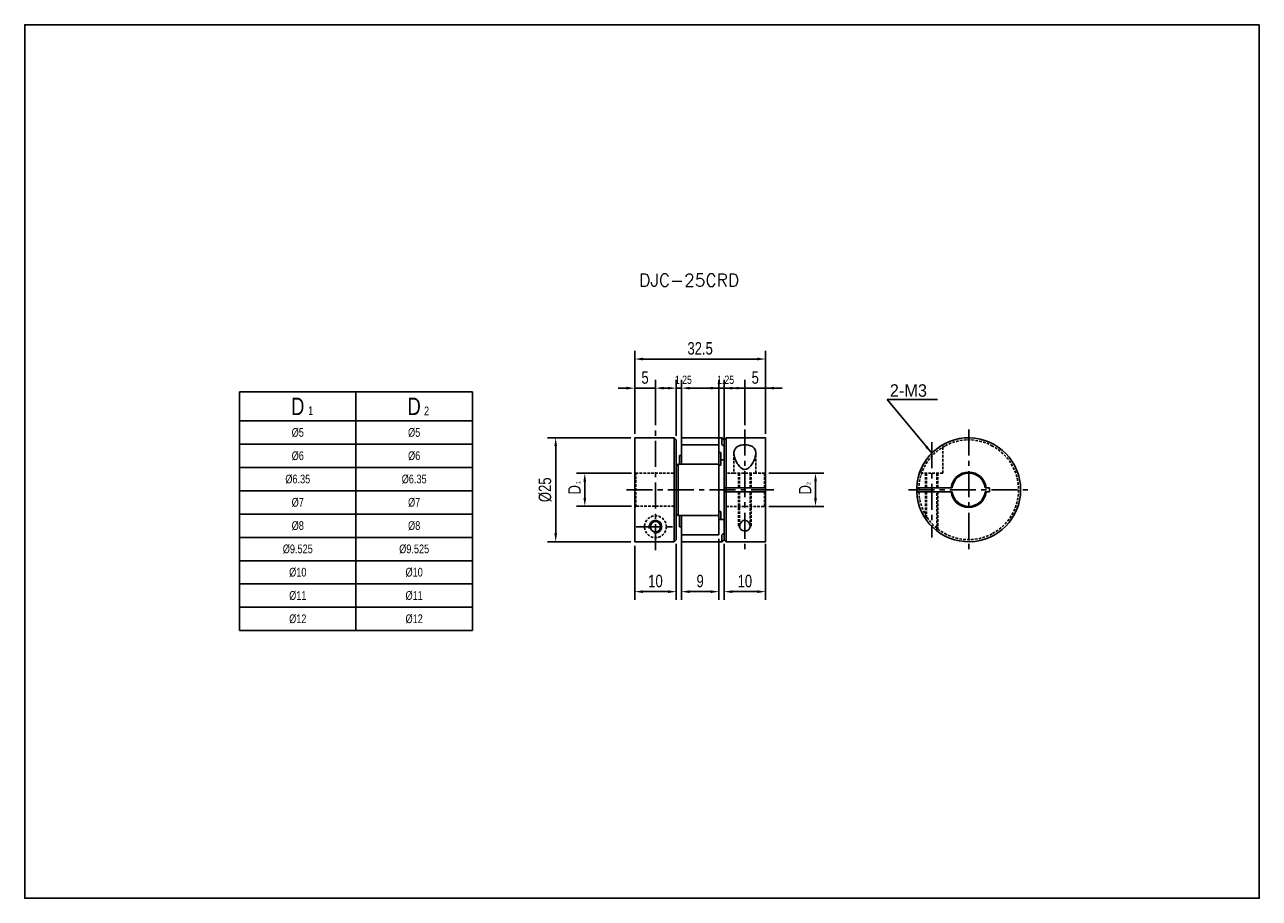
# Model space of a CAD drawing. Header units: millimetres. Extents: x 0 to 297, y 0 to 210.
import ezdxf

# ---------------------------------------------------------------- set-up
doc = ezdxf.new("R2010")
doc.units = ezdxf.units.MM
doc.header["$LTSCALE"] = 5
for name, pattern in [('CENTER', [2, 1.25, -0.25, 0.25, -0.25]), ('DASHED', [0.75, 0.5, -0.25]), ('HIDDEN2', [0.1875, 0.125, -0.0625])]:
    doc.linetypes.add(name, pattern=pattern)
doc.layers.get('0').update_dxf_attribs({"linetype": 'CONTINUOUS'})
doc.layers.get('Defpoints').update_dxf_attribs({"linetype": 'CONTINUOUS'})
for name, color, linetype in [('BM', 2, 'CONTINUOUS'), ('CT', 1, 'CENTER'), ('D', 7, 'CONTINUOUS'), ('DIM', 7, 'CONTINUOUS'), ('HD', 4, 'DASHED')]:
    doc.layers.add(name, color=color, linetype=linetype)
doc.styles.add('H', font='txt.shx')
doc.styles.get("Standard").update_dxf_attribs({"font": 'Gulim.ttf', "width": 0.8, "height": 3})
doc.dimstyles.new('LIM', dxfattribs={"dimtxt": 2, "dimasz": 2, "dimexe": 2, "dimexo": 1, "dimgap": 1, "dimtad": 1, "dimdec": 3, "dimzin": 9, "dimdsep": 46, "dimtxsty": 'Standard', "dimcen": 3, "dimclrd": 1, "dimclre": 1, "dimadec": 0, "dimazin": 0, "dimtfac": 1, "dimtdec": 3, "dimtmove": 0, "dimatfit": 3, "dimfxl": 0, "dimtolj": 1, "dimtzin": 0, "dimarcsym": 0})

# ---------------------------------------------------------------- blocks, each defined once
blk = doc.blocks.new('*D52')
at = {"layer": 'Defpoints', "color": 0}
for p in [(157.99, 87.43), (166.99, 87.43), (166.99, 73.71)]:
    blk.add_point(p, dxfattribs=at)
at = {"layer": 'DIM', "color": 1, "lineweight": -2}
for p, q in [((157.99, 86.43), (157.99, 71.71)), ((166.99, 86.43), (166.99, 71.71)), ((159.99, 73.71), (164.99, 73.71))]:
    blk.add_line(p, q, dxfattribs=at)
at = {"layer": 'DIM', "color": 1}
for points in [[(159.99, 74.04), (159.99, 73.37), (157.99, 73.71)], [(164.99, 74.04), (164.99, 73.37), (166.99, 73.71)]]:
    blk.add_solid(points, dxfattribs=at)
at = {"layer": 'DIM', "color": 0, "insert": (162.49, 76.25), "char_height": 3, "attachment_point": 5}
blk.add_mtext('\\A1;9', dxfattribs=at)
blk = doc.blocks.new('*D53')
at = {"layer": 'Defpoints', "color": 0}
for p in [(178.24, 129.63), (146.74, 110.65), (178.24, 110.65)]:
    blk.add_point(p, dxfattribs=at)
at = {"layer": 'DIM', "color": 1, "lineweight": -2}
for p, q in [((146.74, 111.65), (146.74, 131.63)), ((178.24, 111.65), (178.24, 131.63)), ((148.74, 129.63), (176.24, 129.63))]:
    blk.add_line(p, q, dxfattribs=at)
at = {"layer": 'DIM', "color": 1}
for points in [[(148.74, 129.97), (148.74, 129.3), (146.74, 129.63)], [(176.24, 129.97), (176.24, 129.3), (178.24, 129.63)]]:
    blk.add_solid(points, dxfattribs=at)
at = {"layer": 'DIM', "color": 0, "insert": (162.49, 132.17), "char_height": 3, "attachment_point": 5}
blk.add_mtext('\\A1;32.5', dxfattribs=at)
blk = doc.blocks.new('*D54')
at = {"layer": 'Defpoints', "color": 0}
for p in [(156.74, 86.21), (146.74, 85.76), (156.74, 73.71)]:
    blk.add_point(p, dxfattribs=at)
at = {"layer": 'DIM', "color": 1, "lineweight": -2}
for p, q in [((146.74, 84.76), (146.74, 71.71)), ((156.74, 85.21), (156.74, 71.71)), ((148.74, 73.71), (154.74, 73.71))]:
    blk.add_line(p, q, dxfattribs=at)
at = {"layer": 'DIM', "color": 1}
for points in [[(148.74, 74.04), (148.74, 73.37), (146.74, 73.71)], [(154.74, 74.04), (154.74, 73.37), (156.74, 73.71)]]:
    blk.add_solid(points, dxfattribs=at)
at = {"layer": 'DIM', "color": 0, "insert": (151.74, 76.25), "char_height": 3, "attachment_point": 5}
blk.add_mtext('\\A1;10', dxfattribs=at)
blk = doc.blocks.new('*D55')
at = {"layer": 'Defpoints', "color": 0}
for p in [(151.74, 122.63), (146.74, 110.65), (151.74, 112.7)]:
    blk.add_point(p, dxfattribs=at)
at = {"layer": 'DIM', "color": 1, "lineweight": -2}
for p, q in [((144.74, 122.63), (142.74, 122.63)), ((146.74, 111.65), (146.74, 124.63)), ((146.74, 122.63), (151.74, 122.63)), ((151.74, 113.7), (151.74, 124.63)), ((153.74, 122.63), (155.74, 122.63))]:
    blk.add_line(p, q, dxfattribs=at)
at = {"layer": 'DIM', "color": 1}
for points in [[(144.74, 122.97), (144.74, 122.3), (146.74, 122.63)], [(153.74, 122.97), (153.74, 122.3), (151.74, 122.63)]]:
    blk.add_solid(points, dxfattribs=at)
at = {"layer": 'DIM', "color": 0, "insert": (149.24, 125.17), "char_height": 3, "attachment_point": 5}
blk.add_mtext('\\A1;5', dxfattribs=at)
blk = doc.blocks.new('*D56')
at = {"layer": 'Defpoints', "color": 0}
for p in [(146.79, 110.7), (127.74, 85.71), (146.79, 85.71)]:
    blk.add_point(p, dxfattribs=at)
at = {"layer": 'DIM', "color": 1, "lineweight": -2}
for p, q in [((145.79, 110.7), (125.74, 110.7)), ((127.74, 108.7), (127.74, 87.71)), ((145.79, 85.71), (125.74, 85.71))]:
    blk.add_line(p, q, dxfattribs=at)
at = {"layer": 'DIM', "color": 1}
for points in [[(127.41, 108.7), (128.07, 108.7), (127.74, 110.7)], [(127.41, 87.71), (128.07, 87.71), (127.74, 85.71)]]:
    blk.add_solid(points, dxfattribs=at)
at = {"layer": 'DIM', "color": 0, "insert": (125.2, 98.2), "char_height": 3, "attachment_point": 5, "rotation": 90}
blk.add_mtext('\\A1;%%C25', dxfattribs=at)
blk = doc.blocks.new('*D57')
at = {"layer": 'Defpoints', "color": 0}
for p in [(146.99, 102.17), (134.74, 94.23), (146.99, 94.23)]:
    blk.add_point(p, dxfattribs=at)
at = {"layer": 'DIM', "color": 1, "lineweight": -2}
for p, q in [((145.99, 102.17), (132.74, 102.17)), ((134.74, 100.17), (134.74, 96.23)), ((145.99, 94.23), (132.74, 94.23))]:
    blk.add_line(p, q, dxfattribs=at)
at = {"layer": 'DIM', "color": 1}
for points in [[(134.41, 100.17), (135.07, 100.17), (134.74, 102.17)], [(134.41, 96.23), (135.07, 96.23), (134.74, 94.23)]]:
    blk.add_solid(points, dxfattribs=at)
at = {"layer": 'DIM', "color": 0, "insert": (132.24, 98.2), "char_height": 3, "attachment_point": 5, "rotation": 90}
blk.add_mtext('\\A1;D', dxfattribs=at)
blk = doc.blocks.new('*D58')
at = {"layer": 'Defpoints', "color": 0}
for p in [(168.24, 86.2), (178.24, 86.2), (178.24, 73.71)]:
    blk.add_point(p, dxfattribs=at)
at = {"layer": 'DIM', "color": 1, "lineweight": -2}
for p, q in [((168.24, 85.2), (168.24, 71.71)), ((178.24, 85.2), (178.24, 71.71)), ((170.24, 73.71), (176.24, 73.71))]:
    blk.add_line(p, q, dxfattribs=at)
at = {"layer": 'DIM', "color": 1}
for points in [[(170.24, 74.04), (170.24, 73.37), (168.24, 73.71)], [(176.24, 74.04), (176.24, 73.37), (178.24, 73.71)]]:
    blk.add_solid(points, dxfattribs=at)
at = {"layer": 'DIM', "color": 0, "insert": (173.24, 76.25), "char_height": 3, "attachment_point": 5}
blk.add_mtext('\\A1;10', dxfattribs=at)
blk = doc.blocks.new('*D59')
at = {"layer": 'Defpoints', "color": 0}
for p in [(178.24, 122.63), (173.24, 112.7), (178.24, 110.65)]:
    blk.add_point(p, dxfattribs=at)
at = {"layer": 'DIM', "color": 1, "lineweight": -2}
for p, q in [((171.24, 122.63), (169.24, 122.63)), ((173.24, 113.7), (173.24, 124.63)), ((173.24, 122.63), (178.24, 122.63)), ((178.24, 111.65), (178.24, 124.63)), ((180.24, 122.63), (182.24, 122.63))]:
    blk.add_line(p, q, dxfattribs=at)
at = {"layer": 'DIM', "color": 1}
for points in [[(171.24, 122.97), (171.24, 122.3), (173.24, 122.63)], [(180.24, 122.97), (180.24, 122.3), (178.24, 122.63)]]:
    blk.add_solid(points, dxfattribs=at)
at = {"layer": 'DIM', "color": 0, "insert": (175.74, 125.17), "char_height": 3, "attachment_point": 5}
blk.add_mtext('\\A1;5', dxfattribs=at)
blk = doc.blocks.new('*D60')
at = {"layer": 'Defpoints', "color": 0}
for p in [(177.99, 102.2), (177.99, 94.2), (190.24, 94.2)]:
    blk.add_point(p, dxfattribs=at)
at = {"layer": 'DIM', "color": 1, "lineweight": -2}
for p, q in [((178.99, 102.2), (192.24, 102.2)), ((190.24, 100.2), (190.24, 96.2)), ((178.99, 94.2), (192.24, 94.2))]:
    blk.add_line(p, q, dxfattribs=at)
at = {"layer": 'DIM', "color": 1}
for points in [[(189.91, 100.2), (190.57, 100.2), (190.24, 102.2)], [(189.91, 96.2), (190.57, 96.2), (190.24, 94.2)]]:
    blk.add_solid(points, dxfattribs=at)
at = {"layer": 'DIM', "color": 0, "insert": (187.74, 98.2), "char_height": 3, "attachment_point": 5, "rotation": 90}
blk.add_mtext('\\A1;D', dxfattribs=at)

msp = doc.modelspace()

# ---------------------------------------------------------------- linework, layer by layer
for p, q in [((51.6939, 121.7559), (51.6939, 64.3559)), ((51.6939, 121.7559), (107.6939, 121.7559)), ((107.6939, 121.7559), (107.6939, 64.3559)), ((51.6939, 64.3559), (107.6939, 64.3559))]:
    msp.add_line(p, q)
at = {"color": 4}
for p, q in [((79.6939, 121.7559), (79.6939, 64.3559)), ((51.6939, 114.7559), (107.6939, 114.7559))]:
    msp.add_line(p, q, dxfattribs=at)
at = {"color": 1}
for p, q in [((51.6939, 109.1559), (107.6939, 109.1559)), ((51.6939, 103.5559), (107.6939, 103.5559)), ((51.6939, 97.9559), (107.6939, 97.9559)), ((51.6939, 92.3559), (107.6939, 92.3559)), ((51.6939, 86.7559), (107.6939, 86.7559)), ((51.6939, 81.1559), (107.6939, 81.1559)), ((51.6939, 75.5559), (107.6939, 75.5559)), ((51.6939, 69.9559), (107.6939, 69.9559))]:
    msp.add_line(p, q, dxfattribs=at)
msp.add_lwpolyline([(297, 210), (0, 210), (0, 0), (297, 0)], close=True)
at = {"layer": 'BM', "linetype": 'Continuous'}
for p, q in [((146.7386, 110.6482), (146.7386, 85.7582)), ((156.2386, 110.6982), (146.7886, 110.6982)), ((156.2386, 85.7082), (156.2386, 110.6982)), ((156.7386, 110.1982), (156.2386, 110.6982)), ((156.7386, 110.1982), (156.7386, 103.9582)), ((157.9886, 109.0232), (157.9886, 110.6482)), ((167.7386, 110.6982), (158.0386, 110.6982)), ((167.7386, 109.0666), (167.7386, 110.6982)), ((168.2386, 110.1982), (167.7386, 110.6982)), ((168.7386, 110.6982), (168.2386, 110.1982)), ((168.2386, 108.7254), (168.2386, 110.1982)), ((178.1886, 110.6982), (168.7386, 110.6982)), ((168.7386, 110.6982), (168.7386, 98.6982)), ((178.2386, 98.6982), (178.2386, 110.6482)), ((157.9886, 108.9657), (157.9886, 109.0232)), ((157.9886, 104.4482), (157.9886, 108.9657)), ((166.9386, 109.0157), (158.0386, 109.0157)), ((166.9886, 108.9657), (166.9886, 104.4482)), ((167.4886, 107.1298), (166.9886, 107.1298)), ((167.4886, 107.1298), (167.4886, 104.1298)), ((168.2386, 108.7254), (167.8136, 108.98)), ((168.2386, 98.6982), (168.2386, 108.7254)), ((157.1637, 104.3735), (156.7386, 103.9582)), ((156.7386, 103.9582), (156.7386, 92.4382)), ((166.9386, 104.3982), (157.2129, 104.3982)), ((157.2386, 104.3729), (157.2386, 92.0235)), ((157.4886, 104.3982), (157.4886, 106.4282)), ((157.9886, 106.4282), (157.4886, 106.4282)), ((157.9886, 104.3982), (157.9886, 104.4482)), ((166.9886, 104.4482), (166.9886, 104.3482)), ((166.9886, 104.3482), (166.9886, 92.0482)), ((166.9886, 104.1298), (167.4886, 104.1298)), ((167.4886, 105.3613), (168.2386, 105.3613)), ((168.2386, 97.6982), (168.2386, 98.6982)), ((168.7386, 98.6982), (168.2386, 98.6982)), ((168.7386, 98.6982), (178.1886, 98.6982)), ((168.7386, 97.6982), (168.7386, 98.6982)), ((178.2386, 98.6982), (178.1886, 98.6982)), ((178.2386, 98.6982), (178.2386, 97.6982)), ((214.6439, 98.6982), (214.5939, 98.6982)), ((214.6439, 98.6982), (222.8634, 98.6982)), ((223.1152, 98.6982), (222.8634, 98.6982)), ((231.3043, 98.6982), (231.0525, 98.6982)), ((231.3043, 98.6982), (232.0588, 98.6982)), ((232.0588, 98.6982), (232.0588, 97.6982)), ((168.2386, 87.671), (168.2386, 97.6982)), ((168.2386, 97.6982), (168.7386, 97.6982)), ((168.7386, 97.6982), (168.7386, 85.6982)), ((168.7386, 97.6982), (178.1886, 97.6982)), ((178.1886, 97.6982), (178.2386, 97.6982)), ((178.2386, 85.7482), (178.2386, 97.6982)), ((214.5939, 97.6982), (214.6439, 97.6982)), ((222.8634, 97.6982), (214.6439, 97.6982)), ((222.8634, 97.6982), (223.1152, 97.6982)), ((231.0525, 97.6982), (231.3043, 97.6982)), ((232.0588, 97.6982), (231.3043, 97.6982)), ((156.7386, 92.4382), (156.7386, 86.2086)), ((156.7386, 92.4382), (157.1637, 92.0229)), ((167.4886, 92.973), (166.9886, 92.973)), ((167.4886, 91.035), (167.4886, 92.973)), ((157.213, 91.9982), (166.9386, 91.9982)), ((157.4886, 91.9982), (157.4886, 89.2666)), ((157.4886, 89.2666), (157.9886, 89.2666)), ((157.9886, 91.9482), (157.9886, 91.9982)), ((157.9886, 87.4306), (157.9886, 91.9482)), ((166.9886, 92.0482), (166.9886, 91.9482)), ((166.9886, 91.9482), (166.9886, 87.4306)), ((168.2386, 91.035), (166.9886, 91.035)), ((156.7386, 86.2086), (156.2386, 85.7082)), ((157.9886, 87.3732), (157.9886, 87.4306)), ((157.9886, 87.3732), (157.9886, 85.7482)), ((158.0386, 87.3806), (166.9386, 87.3806)), ((167.7386, 87.3297), (167.7386, 85.6982)), ((167.7386, 85.6982), (168.2386, 86.1982)), ((168.2386, 87.671), (167.8136, 87.4163)), ((168.2386, 87.671), (168.2386, 86.1982)), ((168.2386, 86.1982), (168.7386, 85.6982)), ((156.2386, 85.7082), (146.7886, 85.7082)), ((158.0386, 85.6982), (167.7386, 85.6982)), ((168.7386, 85.6982), (178.1886, 85.6982))]:
    msp.add_line(p, q, dxfattribs=at)
at = {"layer": 'BM', "linetype": 'HIDDEN2'}
for p, q in [((167.8136, 108.98), (168.2386, 108.7254)), ((156.7386, 95.983), (156.7386, 100.4134)), ((157.2129, 91.9982), (157.213, 91.9982))]:
    msp.add_line(p, q, dxfattribs=at)
at = {"layer": 'BM', "linetype": 'Continuous'}
msp.add_circle((151.7386, 89.3182), 1.25, dxfattribs=at)
for centre, radius, start, end in [((146.7886, 110.6482), 0.05, 90, 180), ((158.0386, 110.6482), 0.05, 90, 180), ((178.1886, 110.6482), 0.05, 0, 90), ((227.0839, 98.1982), 12.5, 182.292443, 177.707557), ((158.0386, 108.9657), 0.05, 90, 180), ((166.9386, 108.9657), 0.05, 0, 90), ((166.9386, 104.3482), 0.05, 0, 90), ((227.0839, 98.1982), 4.25, 6.756327, 173.243673), ((227.0839, 98.1982), 4, 7.180756, 172.819244), ((227.0839, 98.1982), 12.5, 177.707442, 182.292443), ((227.0839, 98.1982), 4.25, 186.756327, 353.243673), ((227.0839, 98.1982), 4, 187.180756, 352.819244), ((166.9386, 92.0482), 0.05, 270, 0), ((158.0386, 87.4306), 0.05, 180, 270), ((166.9386, 87.4306), 0.05, 270, 0), ((167.8979, 87.2677), 0.1709, 119.564949, 158.703519), ((146.7887, 85.7582), 0.05, 179.976169, 269.977773), ((158.0386, 85.7482), 0.05, 180, 270), ((178.1886, 85.7482), 0.05, 270, 0)]:
    msp.add_arc(centre, radius, start, end, dxfattribs=at)
at = {"layer": 'BM', "linetype": 'HIDDEN2'}
for centre, radius, start, end in [((227.0839, 98.1982), 12, 177.611985, 182.388015), ((227.0839, 98.1982), 12, 182.388015, 241.314598), ((151.7386, 89.3182), 1.25, 89.425244, 90)]:
    msp.add_arc(centre, radius, start, end, dxfattribs=at)
at = {"layer": 'BM', "color": 1, "linetype": 'Continuous'}
msp.add_arc((151.7386, 89.3182), 1.5, 255, 195, dxfattribs=at)
at = {"layer": 'BM', "color": 1, "linetype": 'HIDDEN2'}
msp.add_arc((151.7386, 89.3182), 1.5, 255, 195, dxfattribs=at)
at = {"layer": 'BM', "linetype": 'Continuous'}
for points, knots in [([(167.7386, 109.0666), (167.7386, 109.0644), (167.7393, 109.0617), (167.7404, 109.0586), (167.7415, 109.0556), (167.7431, 109.0523), (167.7451, 109.0489), (167.7478, 109.0441), (167.7512, 109.039), (167.7549, 109.0342), (167.7601, 109.0274), (167.7659, 109.0207), (167.7718, 109.0145), (167.7792, 109.0067), (167.7871, 108.9994), (167.7948, 108.9932), (167.8012, 108.988), (167.8076, 108.9835), (167.8136, 108.98)], [0, 0, 0, 0, 0.10143318, 0.10143318, 0.10143318, 0.20203718, 0.20203718, 0.20203718, 0.34424163, 0.34424163, 0.34424163, 0.541965, 0.541965, 0.541965, 0.79209806, 0.79209806, 0.79209806, 1, 1, 1, 1]), ([(170.6136, 106.9957), (170.6136, 107.309), (170.6666, 107.5997), (170.9231, 108.1355), (171.1264, 108.3706), (171.6939, 108.7427), (172.0626, 108.8799), (172.8855, 109.0282), (173.3458, 109.0407), (174.2023, 108.9364), (174.5947, 108.821), (175.2239, 108.4805), (175.4569, 108.2572), (175.9151, 107.4945), (175.92, 106.8588), (175.6024, 105.534), (175.2928, 104.838), (174.5913, 103.8633), (174.3146, 103.5403), (173.7717, 103.1981), (173.5652, 103.1117), (173.1265, 103.0695), (172.9024, 103.1194), (172.3182, 103.395), (172.0208, 103.7105), (171.5229, 104.3467), (171.3227, 104.6801), (170.8174, 105.6939), (170.6136, 106.369), (170.6136, 106.9957)], [0, 0, 0, 0, 0.0625, 0.0625, 0.125, 0.125, 0.1875, 0.1875, 0.25, 0.25, 0.3125, 0.3125, 0.375, 0.375, 0.5, 0.5, 0.625, 0.625, 0.6875, 0.6875, 0.71875, 0.71875, 0.75, 0.75, 0.8125, 0.8125, 0.875, 0.875, 1, 1, 1, 1]), ([(157.2386, 104.3729), (157.2386, 104.3768), (157.238, 104.3804), (157.2369, 104.3834), (157.2358, 104.3865), (157.2342, 104.389), (157.2322, 104.3911), (157.2295, 104.3939), (157.226, 104.3959), (157.2224, 104.397), (157.2172, 104.3985), (157.2114, 104.3985), (157.2055, 104.3974), (157.198, 104.3961), (157.1902, 104.3929), (157.1825, 104.3882), (157.1761, 104.3844), (157.1697, 104.3794), (157.1637, 104.3735)], [0, 0, 0, 0, 0.10143318, 0.10143318, 0.10143318, 0.20203718, 0.20203718, 0.20203718, 0.34424163, 0.34424163, 0.34424163, 0.541965, 0.541965, 0.541965, 0.79209806, 0.79209806, 0.79209806, 1, 1, 1, 1]), ([(157.1637, 92.0229), (157.1692, 92.0174), (157.1751, 92.0128), (157.1811, 92.009), (157.1882, 92.0045), (157.1956, 92.0013), (157.2026, 91.9996), (157.2088, 91.9981), (157.2149, 91.9977), (157.2204, 91.9989), (157.2242, 91.9997), (157.2278, 92.0014), (157.2308, 92.004), (157.2331, 92.006), (157.2351, 92.0086), (157.2364, 92.0118), (157.2376, 92.0145), (157.2384, 92.0177), (157.2386, 92.0212), (157.2386, 92.022), (157.2386, 92.0227), (157.2386, 92.0235)], [0, 0, 0, 0, 0.19255917, 0.19255917, 0.19255917, 0.42604964, 0.42604964, 0.42604964, 0.63058605, 0.63058605, 0.63058605, 0.7744812, 0.7744812, 0.7744812, 0.88565586, 0.88565586, 0.88565586, 0.97992052, 0.97992052, 0.97992052, 1, 1, 1, 1]), ([(171.9886, 89.4007), (171.9886, 89.6882), (172.0798, 89.9863), (172.3502, 90.4004), (172.465, 90.5345), (172.755, 90.7569), (172.9379, 90.8466), (173.3368, 90.8915), (173.5438, 90.84), (173.8769, 90.6571), (174.0102, 90.5325), (174.333, 90.1325), (174.4492, 89.8338), (174.5121, 89.258), (174.454, 88.9728), (174.0851, 88.5079), (173.7438, 88.3263), (172.9422, 88.2745), (172.5432, 88.4144), (172.0849, 88.8375), (171.9886, 89.1133), (171.9886, 89.4007)], [0, 0, 0, 0, 0.125, 0.125, 0.1875, 0.1875, 0.25, 0.25, 0.3125, 0.3125, 0.375, 0.375, 0.5, 0.5, 0.625, 0.625, 0.75, 0.75, 0.875, 0.875, 1, 1, 1, 1])]:
    msp.add_open_spline(points, degree=3, knots=knots, dxfattribs=at)
at = {"layer": 'CT'}
for p, q in [((151.7386, 83.7082), (151.7386, 112.6982)), ((173.2386, 112.6982), (173.2386, 83.6982)), ((227.0839, 112.6982), (227.0839, 83.6982)), ((218.2039, 109.661), (218.2039, 86.7354)), ((144.7386, 98.2032), (180.2386, 98.2032)), ((212.5839, 98.1982), (241.5839, 98.1982)), ((147.1136, 89.3182), (156.3636, 89.3182))]:
    msp.add_line(p, q, dxfattribs=at)
at = {"layer": 'DIM', "color": 1}
for p, q in [((154.7386, 122.6323), (152.7386, 122.6323)), ((156.7386, 111.1982), (156.7386, 124.6323)), ((156.7386, 122.6323), (157.9886, 122.6323)), ((157.9886, 107.707), (157.9886, 124.6323)), ((159.9886, 122.6323), (169.7982, 122.6323)), ((164.9886, 122.6323), (162.9886, 122.6323)), ((166.9886, 107.707), (166.9886, 124.6323)), ((166.9886, 122.6323), (168.2386, 122.6323)), ((168.2386, 110.4618), (168.2386, 124.6323)), ((170.2386, 122.6323), (180.0482, 122.6323))]:
    msp.add_line(p, q, dxfattribs=at)
for points in [[(154.7386, 122.9657), (154.7386, 122.299), (156.7386, 122.6323)], [(159.9886, 122.9657), (159.9886, 122.299), (157.9886, 122.6323)], [(164.9886, 122.9657), (164.9886, 122.299), (166.9886, 122.6323)], [(170.2386, 122.9657), (170.2386, 122.299), (168.2386, 122.6323)]]:
    msp.add_solid(points, dxfattribs=at)
at = {"layer": 'HD', "linetype": 'HIDDEN2'}
for p, q in [((170.6136, 106.9957), (170.6136, 102.1982)), ((175.8636, 102.1982), (175.8636, 106.9915)), ((220.8289, 102.1982), (220.8289, 109.0202)), ((146.9886, 102.1668), (146.7386, 102.4187)), ((146.9886, 102.1668), (156.2386, 102.1668)), ((146.9886, 94.2296), (146.9886, 102.1668)), ((170.6136, 102.1982), (168.7386, 102.1982)), ((175.8636, 102.1982), (170.6136, 102.1982)), ((171.9886, 102.1982), (171.9886, 98.6982)), ((174.4886, 98.6982), (174.4886, 102.1982)), ((177.9886, 102.1982), (175.8636, 102.1982)), ((178.2386, 102.4482), (177.9886, 102.1982)), ((177.9886, 98.6982), (177.9886, 102.1982)), ((215.5789, 103.0879), (215.5789, 102.1982)), ((220.8289, 102.1982), (215.5789, 102.1982)), ((216.9539, 102.1982), (216.9539, 98.6982)), ((219.4539, 98.6982), (219.4539, 102.1982)), ((171.9886, 97.6982), (171.9886, 89.4007)), ((174.4886, 89.4014), (174.4886, 97.6982)), ((177.9886, 97.6982), (177.9886, 94.1982)), ((216.9539, 97.6982), (216.9539, 90.8744)), ((219.4539, 88.2974), (219.4539, 97.6982)), ((146.7386, 93.9777), (146.9886, 94.2296)), ((156.2386, 94.2296), (146.9886, 94.2296)), ((168.7386, 94.1982), (177.9886, 94.1982)), ((177.9886, 94.1982), (178.2386, 93.9482)), ((171.7386, 89.4007), (171.9886, 89.4007)), ((174.7386, 89.4014), (174.4886, 89.4014))]:
    msp.add_line(p, q, dxfattribs=at)
at = {"layer": 'HD', "color": 1, "linetype": 'HIDDEN2'}
for p, q in [((171.7386, 102.1982), (171.7386, 98.6982)), ((174.7386, 102.1982), (174.7386, 98.6982)), ((216.7039, 102.1982), (216.7039, 98.6982)), ((219.7039, 102.1982), (219.7039, 98.6982)), ((171.7386, 97.6982), (171.7386, 89.4007)), ((174.7386, 97.6982), (174.7386, 89.4014)), ((216.7039, 97.6982), (216.7039, 91.2336)), ((219.7039, 97.6982), (219.7039, 88.1713))]:
    msp.add_line(p, q, dxfattribs=at)
at = {"layer": 'HD', "linetype": 'HIDDEN2'}
msp.add_circle((151.7386, 89.3182), 2.625, dxfattribs=at)
for start, end in [(61.314598, 118.685402), (118.685402, 177.611985), (298.685402, 61.314598), (241.314598, 298.685402)]:
    msp.add_arc((227.0839, 98.1982), 12, start, end, dxfattribs=at)

# ---------------------------------------------------------------- texts
at = {"color": 0}
for s, insert, char_height, width, attachment_point in [('D', (65.6939, 118.2559), 4.2, 28, 5), ('D', (93.6939, 118.2559), 4.2, 28, 5), ('1', (68.1897, 118.2808), 2.1, 6.3, 1), ('2', (96.0601, 118.2003), 2.1, 3.36, 1), ('%%c5', (65.6939, 111.9559), 2.1, 28, 5), ('%%c5', (93.6939, 111.9559), 2.1, 28, 5), ('%%c6', (65.6939, 106.3559), 2.1, 28, 5), ('%%c6', (93.6939, 106.3559), 2.1, 28, 5), ('%%c6.35', (65.6939, 100.7559), 2.1, 28, 5), ('%%c6.35', (93.6939, 100.7559), 2.1, 28, 5), ('%%c7', (65.6939, 95.1559), 2.1, 28, 5), ('%%c7', (93.6939, 95.1559), 2.1, 28, 5), ('%%c8', (65.6939, 89.5559), 2.1, 28, 5), ('%%c8', (93.6939, 89.5559), 2.1, 28, 5), ('%%c9.525', (65.6939, 83.9559), 2.1, 28, 5), ('%%c9.525', (93.6939, 83.9559), 2.1, 28, 5), ('%%c10', (65.6939, 78.3559), 2.1, 28, 5), ('%%c10', (93.6939, 78.3559), 2.1, 28, 5), ('%%c11', (65.6939, 72.7559), 2.1, 28, 5), ('%%c11', (93.6939, 72.7559), 2.1, 28, 5), ('%%c12', (65.6939, 67.1559), 2.1, 28, 5), ('%%c12', (93.6939, 67.1559), 2.1, 28, 5)]:
    msp.add_mtext(s, dxfattribs=dict(at, insert=insert, char_height=char_height, width=width, attachment_point=attachment_point))
at = {"layer": 'D', "insert": (147.8239, 150.0893), "char_height": 3, "attachment_point": 1, "style": 'H'}
msp.add_mtext('DJC-25CRD', dxfattribs=at)
at = {"layer": 'DIM'}
msp.add_text('2-M3', height=3, dxfattribs=at).set_placement((208.1142, 120.5651))
at = {"layer": 'DIM', "char_height": 2, "attachment_point": 5}
for insert in [(158.4524, 124.6323), (168.6193, 124.6323)]:
    msp.add_mtext('\\A1;1.25', dxfattribs=dict(at, insert=insert))
at = {"layer": 'DIM', "char_height": 1, "attachment_point": 1, "rotation": 90}
for s, insert, width in [('1', (132.64, 99.5597), 8.5), ('2', (188.1126, 99.3313), 5.9)]:
    msp.add_mtext(s, dxfattribs=dict(at, insert=insert, width=width))

# ---------------------------------------------------------------- dimensions: what is measured, and where the dimension line sits
at = {"layer": 'DIM'}
dim = msp.add_linear_dim(base=(178.2386, 129.6323), p1=(146.7386, 110.6482), p2=(178.2386, 110.6482), text='32.5', dimstyle='LIM', dxfattribs=at)
dim.commit()
dim.dimension.update_dxf_attribs({"geometry": '*D53', "text_midpoint": (162.4886, 132.1703)})
for base, p1, p2, picture, middle in [((151.7386, 122.6323), (146.7386, 110.6482), (151.7386, 112.6982), '*D55', (149.2386, 125.1683)), ((178.2386, 122.6323), (173.2386, 112.6982), (178.2386, 110.6482), '*D59', (175.7386, 125.1683)), ((156.7386, 73.7082), (146.7386, 85.7582), (156.7386, 86.2086), '*D54', (151.7386, 76.2501)), ((166.9886, 73.7082), (157.9886, 87.4306), (166.9886, 87.4306), '*D52', (162.4886, 76.2461)), ((178.2386, 73.7082), (168.2386, 86.1982), (178.2386, 86.1982), '*D58', (173.2386, 76.2501))]:
    dim = msp.add_linear_dim(base=base, p1=p1, p2=p2, dimstyle='LIM', dxfattribs=at)
    dim.commit()
    dim.dimension.update_dxf_attribs({"geometry": picture, "text_midpoint": middle})
for base, p1, p2, text, picture, middle in [((127.7386, 85.7082), (146.7886, 110.6982), (146.7886, 85.7082), '%%C25', '*D56', (125.2007, 98.2032)), ((134.7386, 94.2296), (146.9886, 102.1668), (146.9886, 94.2296), 'D', '*D57', (132.2366, 98.1982)), ((190.2386, 94.1982), (177.9886, 102.1982), (177.9886, 94.1982), 'D', '*D60', (187.7366, 98.1982))]:
    dim = msp.add_linear_dim(base=base, p1=p1, p2=p2, angle=90, text=text, dimstyle='LIM', dxfattribs=at)
    dim.commit()
    dim.dimension.update_dxf_attribs({"geometry": picture, "text_midpoint": middle})

# ---------------------------------------------------------------- leaders
msp.add_leader([(218.2039, 106.9957), (207.5173, 119.9194), (219.5477, 119.9194)], dimstyle='LIM', override={"dimgap": 1, "dimtad": 0}, dxfattribs=at)

doc.saveas('drawing.dxf')
